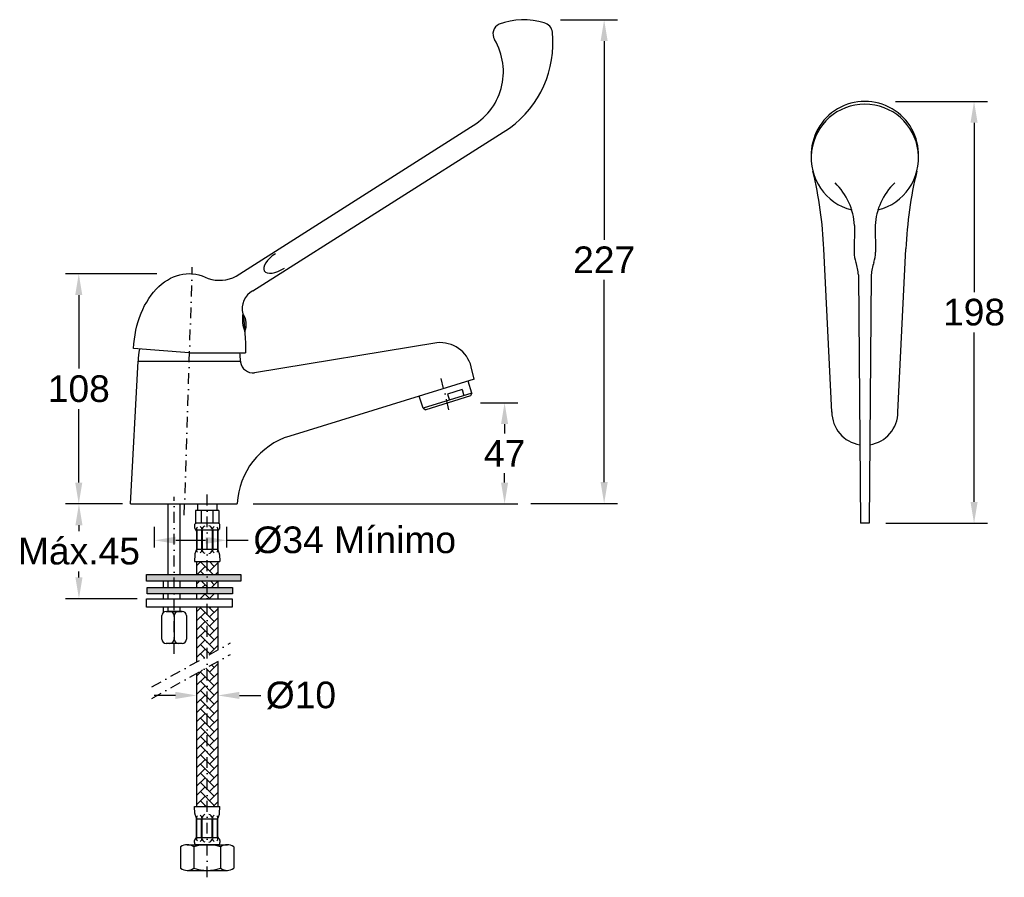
# Model space of a CAD drawing. Extents: x 3321 to 3783, y -200 to 202.
import ezdxf

# ---------------------------------------------------------------- set-up
doc = ezdxf.new("R2010")
doc.units = 0
doc.header["$LTSCALE"] = 0.4
doc.linetypes.add('DASHDOT', pattern=[25.4, 12.7, -6.35, 0, -6.35])
doc.layers.get('DEFPOINTS').update_dxf_attribs({"linetype": 'CONTINUOUS'})
doc.layers.add('LINHA', color=7, linetype='CONTINUOUS')
doc.layers.add('MANIPULO-MODERNO', color=7, linetype='CONTINUOUS')
doc.styles.get("Standard").update_dxf_attribs({"font": 'ARIAL.TTF'})
doc.dimstyles.new('ISO-25', dxfattribs={"dimscale": 5, "dimtxt": 2.5, "dimasz": 2, "dimexe": 1.25, "dimexo": 0, "dimtad": 0, "dimtih": 1, "dimtoh": 1, "dimdec": 0, "dimzin": 2, "dimdsep": 46, "dimtxsty": 'Standard', "dimcen": 0, "dimclrd": 7, "dimclre": 7, "dimadec": 0, "dimazin": 0, "dimtfac": 1, "dimtdec": 0, "dimtofl": 0, "dimtmove": 0, "dimatfit": 3, "dimfxl": 0, "dimtolj": 1, "dimtzin": 2, "dimarcsym": 0})

# ---------------------------------------------------------------- blocks, each defined once
blk = doc.blocks.new('*D0')
at = {"layer": 'DEFPOINTS', "color": 0}
for p in [(3404.43, -115.38), (3414.43, -115.12), (3414.43, -115.38)]:
    blk.add_point(p, dxfattribs=at)
at = {"layer": 'LINHA', "color": 7, "lineweight": -2}
for p, q in [((3404.43, -115.38), (3404.43, -108.87)), ((3414.43, -115.38), (3414.43, -108.87)), ((3394.43, -115.12), (3384.43, -115.12)), ((3424.43, -115.12), (3434.43, -115.12))]:
    blk.add_line(p, q, dxfattribs=at)
at = {"layer": 'LINHA', "color": 7}
for points in [[(3394.43, -113.45), (3394.43, -116.78), (3404.43, -115.12)], [(3424.43, -113.45), (3424.43, -116.78), (3414.43, -115.12)]]:
    blk.add_solid(points, dxfattribs=at)
at = {"layer": 'LINHA', "color": 0, "insert": (3453.29, -115.12), "char_height": 12.5, "attachment_point": 5}
blk.add_mtext('\\A1;%%c10', dxfattribs=at)
blk = doc.blocks.new('*D1')
at = {"layer": 'DEFPOINTS', "color": 0}
for p in [(3384.55, -45.69), (3418.55, -42.35), (3418.55, -45.69)]:
    blk.add_point(p, dxfattribs=at)
at = {"layer": 'LINHA', "color": 7, "lineweight": -2}
for p, q in [((3384.55, -45.69), (3384.55, -36.1)), ((3418.55, -45.69), (3418.55, -36.1)), ((3394.55, -42.35), (3408.55, -42.35)), ((3418.55, -42.35), (3428.55, -42.35))]:
    blk.add_line(p, q, dxfattribs=at)
at = {"layer": 'LINHA', "color": 7}
for points in [[(3394.55, -40.68), (3394.55, -44.02), (3384.55, -42.35)], [(3408.55, -40.68), (3408.55, -44.02), (3418.55, -42.35)]]:
    blk.add_solid(points, dxfattribs=at)
at = {"layer": 'LINHA', "color": 0, "insert": (3478.55, -42.35), "char_height": 12.5, "attachment_point": 5}
blk.add_mtext('\\A1;%%c34 Mínimo', dxfattribs=at)
blk = doc.blocks.new('*D2')
at = {"layer": 'DEFPOINTS', "color": 0}
for p in [(3369.64, -25.26), (3349.13, -69.77), (3376.48, -69.77)]:
    blk.add_point(p, dxfattribs=at)
at = {"layer": 'LINHA', "color": 7, "lineweight": -2}
for p, q in [((3369.64, -25.26), (3342.88, -25.26)), ((3349.13, -35.26), (3349.13, -38)), ((3349.13, -59.77), (3349.13, -57.03)), ((3376.48, -69.77), (3342.88, -69.77))]:
    blk.add_line(p, q, dxfattribs=at)
at = {"layer": 'LINHA', "color": 7}
for points in [[(3347.46, -35.26), (3350.79, -35.26), (3349.13, -25.26)], [(3347.46, -59.77), (3350.79, -59.77), (3349.13, -69.77)]]:
    blk.add_solid(points, dxfattribs=at)
at = {"layer": 'LINHA', "color": 0, "insert": (3349.13, -47.52), "char_height": 12.5, "attachment_point": 5}
blk.add_mtext('\\A1;Máx.45', dxfattribs=at)
blk = doc.blocks.new('*D3')
at = {"layer": 'DEFPOINTS', "color": 0}
for p in [(3349.05, 82.65), (3385.65, 82.65), (3366.64, -25.26)]:
    blk.add_point(p, dxfattribs=at)
at = {"layer": 'LINHA', "color": 7, "lineweight": -2}
for p, q in [((3385.65, 82.65), (3342.8, 82.65)), ((3349.05, 72.65), (3349.05, 38.2)), ((3349.05, -15.26), (3349.05, 19.18)), ((3366.64, -25.26), (3342.8, -25.26))]:
    blk.add_line(p, q, dxfattribs=at)
at = {"layer": 'LINHA', "color": 7}
for points in [[(3347.38, 72.65), (3350.71, 72.65), (3349.05, 82.65)], [(3347.38, -15.26), (3350.71, -15.26), (3349.05, -25.26)]]:
    blk.add_solid(points, dxfattribs=at)
at = {"layer": 'LINHA', "color": 0, "insert": (3349.05, 28.69), "char_height": 12.5, "attachment_point": 5}
blk.add_mtext('\\A1;108', dxfattribs=at)
blk = doc.blocks.new('*D4')
at = {"layer": 'DEFPOINTS', "color": 0}
for p in [(3575.04, 201.82), (3561.25, -25.07), (3595.6, -25.07)]:
    blk.add_point(p, dxfattribs=at)
at = {"layer": 'LINHA', "color": 7, "lineweight": -2}
for p, q in [((3575.04, 201.82), (3601.85, 201.82)), ((3595.6, 191.82), (3595.6, 98.62)), ((3595.6, -15.07), (3595.6, 79.82)), ((3561.25, -25.07), (3601.85, -25.07))]:
    blk.add_line(p, q, dxfattribs=at)
at = {"layer": 'LINHA', "color": 7}
for points in [[(3593.93, 191.82), (3597.26, 191.82), (3595.6, 201.82)], [(3593.93, -15.07), (3597.26, -15.07), (3595.6, -25.07)]]:
    blk.add_solid(points, dxfattribs=at)
at = {"layer": 'LINHA', "color": 0, "insert": (3595.6, 89.22), "char_height": 12.5, "attachment_point": 5}
blk.add_mtext('\\A1;227', dxfattribs=at)
blk = doc.blocks.new('*D5')
at = {"layer": 'DEFPOINTS', "color": 0}
for p in [(3537.5, 22.14), (3430.92, -25.26), (3548.88, -25.26)]:
    blk.add_point(p, dxfattribs=at)
at = {"layer": 'LINHA', "color": 7, "lineweight": -2}
for p, q in [((3537.5, 22.14), (3555.13, 22.14)), ((3548.88, 12.14), (3548.88, 7.81)), ((3548.88, -15.26), (3548.88, -10.94)), ((3430.92, -25.26), (3555.13, -25.26))]:
    blk.add_line(p, q, dxfattribs=at)
at = {"layer": 'LINHA', "color": 7}
for points in [[(3547.21, 12.14), (3550.55, 12.14), (3548.88, 22.14)], [(3547.21, -15.26), (3550.55, -15.26), (3548.88, -25.26)]]:
    blk.add_solid(points, dxfattribs=at)
at = {"layer": 'LINHA', "color": 0, "insert": (3548.88, -1.56), "char_height": 12.5, "attachment_point": 5}
blk.add_mtext('\\A1;47', dxfattribs=at)
blk = doc.blocks.new('*D7')
at = {"layer": 'DEFPOINTS', "color": 0}
for p in [(3732.39, 163.54), (3727.79, -34.34), (3769.19, -34.34)]:
    blk.add_point(p, dxfattribs=at)
at = {"layer": 'LINHA', "color": 7, "lineweight": -2}
for p, q in [((3732.39, 163.54), (3775.44, 163.54)), ((3769.19, 153.54), (3769.19, 74.1)), ((3769.19, -24.34), (3769.19, 55.09)), ((3727.79, -34.34), (3775.44, -34.34))]:
    blk.add_line(p, q, dxfattribs=at)
at = {"layer": 'LINHA', "color": 7}
for points in [[(3767.53, 153.54), (3770.86, 153.54), (3769.19, 163.54)], [(3767.53, -24.34), (3770.86, -24.34), (3769.19, -34.34)]]:
    blk.add_solid(points, dxfattribs=at)
at = {"layer": 'LINHA', "color": 0, "insert": (3769.19, 64.6), "char_height": 12.5, "attachment_point": 5}
blk.add_mtext('\\A1;198', dxfattribs=at)

msp = doc.modelspace()

# ---------------------------------------------------------------- hatches: boundary and pattern name
at = {"layer": 'LINHA'}
msp.add_hatch(color=256, dxfattribs=at).paths.add_polyline_path([(3426.98, 55.43, 0.254718), (3426.08, 63.9, 0.140277)])
h = msp.add_hatch(dxfattribs=at)
h.set_pattern_fill('AR-HBONE', color=256, scale=0.03, style=0)
h.set_pattern_definition([(45, (987.9447, 292.39), (4e-16, 4.310523), [9.144, -3.048]), (135, (990.1, 294.5453), (4e-16, 4.310523), [9.144, -3.048])])
h.paths.add_polyline_path([(3414.31, -58.37), (3414.31, -52.34), (3404.31, -52.34), (3404.31, -58.37)])
h.paths.add_polyline_path([(3414.31, -64.53), (3414.31, -61.56), (3404.31, -61.56), (3404.31, -64.53)])
h.paths.add_polyline_path([(3414.31, -67.49), (3404.31, -67.49), (3404.31, -69.77), (3414.31, -69.77)])
h.paths.add_polyline_path([(3414.31, -73.64), (3404.31, -73.64), (3404.31, -99.41), (3414.31, -93.82)])
h.paths.add_polyline_path([(3414.31, -99.15), (3404.31, -104.75), (3404.31, -167.16), (3414.31, -167.16)])
h = msp.add_hatch(color=256, dxfattribs=at)
h.paths.add_polyline_path([(3380.84, -58.37), (3380.84, -61.56), (3425.1, -61.56), (3425.1, -58.37)])
h.paths.add_polyline_path([(3381.07, -64.53), (3381.07, -67.49), (3421.23, -67.49), (3421.23, -64.53)])

# ---------------------------------------------------------------- linework, layer by layer
for p, q in [((3713.05, 105.23), (3712.95, 92.77)), ((3722.85, 105.23), (3722.95, 92.77)), ((3702.45, 17.72), (3698.64, 94.29)), ((3733.45, 17.72), (3737.25, 94.29)), ((3714.95, 82.17), (3715.95, -34.34)), ((3720.95, 82.17), (3719.95, -34.34)), ((3400.91, 45.65), (3374.72, 47.55)), ((3517.07, 50.29), (3431.54, 36.17)), ((3373.4, -25.26), (3376.91, 41.65)), ((3376.91, 41.65), (3424.91, 41.65)), ((3400.91, 45.65), (3427.27, 45.65)), ((3424.91, 41.65), (3424.97, 41.24)), ((3534.66, 33.24), (3533.21, 39.01)), ((3534.66, 33.24), (3448.1, 6.56)), ((3533.55, 26.62), (3531.79, 32.35)), ((3528.93, 28.34), (3522.15, 26.26)), ((3528.93, 28.34), (3529.81, 25.47)), ((3510.61, 19.58), (3508.85, 25.31)), ((3533.55, 26.62), (3510.61, 19.58)), ((3532.89, 25.37), (3511.86, 18.92)), ((3522.15, 26.26), (3523.03, 23.39)), ((3533.55, 26.62), (3532.89, 25.37)), ((3510.61, 19.58), (3511.86, 18.92)), ((3373.4, -25.26), (3423.4, -25.26)), ((3391, -58.37), (3391, -25.26)), ((3396.5, -25.26), (3396.5, -58.37)), ((3404.81, -25.26), (3404.81, -28.34)), ((3413.81, -25.26), (3413.81, -28.34)), ((3423.4, -25.26), (3423.41, -25.07)), ((3403.81, -28.34), (3403.81, -34.34)), ((3414.81, -28.34), (3403.81, -28.34)), ((3406.56, -28.34), (3406.56, -34.34)), ((3412.06, -34.34), (3412.06, -28.34)), ((3414.81, -28.34), (3414.81, -34.34)), ((3403.31, -35.34), (3403.31, -36.34)), ((3414.81, -34.34), (3403.81, -34.34)), ((3414.31, -34.34), (3404.31, -34.34)), ((3415.31, -36.34), (3415.31, -35.34)), ((3719.95, -34.34), (3715.95, -34.34)), ((3404.31, -38.07), (3404.31, -46.81)), ((3404.51, -37.63), (3404.51, -46.48)), ((3406.61, -37.63), (3404.51, -37.63)), ((3406.61, -37.63), (3406.61, -46.48)), ((3407.01, -37.63), (3407.01, -46.48)), ((3411.61, -37.63), (3407.01, -37.63)), ((3411.61, -37.63), (3411.61, -46.48)), ((3412.01, -37.63), (3412.01, -46.48)), ((3414.11, -37.63), (3412.01, -37.63)), ((3414.11, -37.63), (3414.11, -46.48)), ((3414.31, -38.07), (3414.31, -46.81)), ((3403.5, -49), (3403.31, -52.34)), ((3404.51, -46.48), (3406.61, -46.48)), ((3407.01, -46.48), (3411.61, -46.48)), ((3412.01, -46.48), (3414.11, -46.48)), ((3415.12, -49), (3415.31, -52.34)), ((3403.31, -52.34), (3415.31, -52.34)), ((3404.31, -52.34), (3404.31, -58.37)), ((3414.31, -52.34), (3414.31, -58.37)), ((3388.83, -64.53), (3388.83, -61.56)), ((3404.31, -61.56), (3404.31, -64.53)), ((3414.31, -61.56), (3414.31, -64.53)), ((3388.83, -69.77), (3388.83, -67.49)), ((3404.31, -67.49), (3404.31, -69.77)), ((3414.31, -67.49), (3414.31, -69.77)), ((3388.83, -76.08), (3388.83, -73.64)), ((3391, -75.69), (3391, -73.64)), ((3396.5, -73.64), (3396.5, -75.69)), ((3404.31, -73.64), (3404.31, -99.41)), ((3414.31, -73.64), (3414.31, -93.82)), ((3388, -88.72), (3388, -77.7)), ((3390, -75.7), (3397.59, -75.7)), ((3397.62, -75.69), (3391, -75.69)), ((3393.8, -77.7), (3393.8, -88.72)), ((3399.59, -77.7), (3399.59, -88.72)), ((3397.59, -90.72), (3390, -90.72)), ((3414.31, -99.15), (3414.31, -167.16)), ((3404.31, -104.75), (3404.31, -167.16)), ((3403.31, -167.16), (3415.31, -167.16)), ((3403.5, -170.5), (3403.31, -167.16)), ((3415.12, -170.5), (3415.31, -167.16)), ((3404.31, -181.43), (3404.31, -172.69)), ((3404.51, -181.87), (3404.51, -173.02)), ((3404.51, -173.02), (3406.61, -173.02)), ((3406.61, -181.87), (3406.61, -173.02)), ((3407.01, -181.87), (3407.01, -173.02)), ((3407.01, -173.02), (3411.61, -173.02)), ((3411.61, -181.87), (3411.61, -173.02)), ((3412.01, -181.87), (3412.01, -173.02)), ((3412.01, -173.02), (3414.11, -173.02)), ((3414.11, -181.87), (3414.11, -173.02)), ((3414.31, -181.43), (3414.31, -172.69)), ((3403.31, -184.16), (3403.31, -183.16)), ((3406.61, -181.87), (3404.51, -181.87)), ((3411.61, -181.87), (3407.01, -181.87)), ((3414.11, -181.87), (3412.01, -181.87)), ((3415.31, -183.16), (3415.31, -184.16)), ((3396.81, -186.16), (3396.81, -196.16)), ((3399.9, -185.16), (3418.85, -185.16)), ((3403.06, -186.16), (3403.06, -196.16)), ((3414.81, -185.16), (3403.81, -185.16)), ((3414.31, -185.16), (3404.31, -185.16)), ((3415.56, -186.16), (3415.56, -196.16)), ((3421.81, -186.16), (3421.81, -196.16)), ((3399.9, -197.16), (3418.85, -197.16))]:
    msp.add_line(p, q, dxfattribs=at)
at = {"layer": 'LINHA', "color": 8, "linetype": 'DASHDOT'}
for p, q in [((3398.57, -30.52), (3402.34, 85.84)), ((3522.78, 18.92), (3519.13, 33.47)), ((3393.8, -95.66), (3393.8, -21.99)), ((3409.38, -200.42), (3409.38, -19.22)), ((3383.32, -111.16), (3420.22, -90.51)), ((3383.32, -116.51), (3420.22, -95.84))]:
    msp.add_line(p, q, dxfattribs=at)
at = {"layer": 'LINHA'}
for points in [[(3380.84, -58.37), (3425.1, -58.37), (3425.1, -61.56), (3380.84, -61.56)], [(3381.07, -64.53), (3421.23, -64.53), (3421.23, -67.49), (3381.07, -67.49)], [(3380.84, -69.77), (3421, -69.77), (3421, -73.64), (3380.84, -73.64)]]:
    msp.add_lwpolyline(points, close=True, dxfattribs=at)
for points in [[(3391, -64.53), (3391, -61.56)], [(3396.5, -61.56), (3396.5, -64.53)], [(3391, -69.77), (3391, -67.49)], [(3396.5, -67.49), (3396.5, -69.77)]]:
    msp.add_lwpolyline(points, dxfattribs=at)
for centre, radius, start, end in [((3717.95, 138.34), 25.2, 358.499, 181.501), ((3717.95, 137.02), 25.2, 284.1527, 255.8473), ((3518.7, 87.71), 180.07, 2.0942, 13.8293), ((3917.2, 87.71), 180.07, 166.1707, 177.9058), ((3683.64, 103.99), 29.43, 2.4138, 46.364), ((3752.25, 103.99), 29.43, 133.636, 177.5862), ((3727.95, 92.77), 15, 180, 198.6542), ((3707.95, 92.77), 15, 341.3458, 0), ((3690.2, 80.02), 24.85, 4.9662, 18.6542), ((3745.7, 80.02), 24.85, 161.3458, 175.0338), ((3415.07, 96.13), 16.54, 251.5386, 298.0207), ((3435.24, 66.33), 9.48, 118.1002, 194.8484), ((3441.33, 61.23), 15.48, 170.053, 201.9937), ((3418.75, 58.85), 8.9, 337.4426, 34.6041), ((3400.91, 41.65), 24, 166.2635, 180), ((3518.66, 35.37), 15, 14.0593, 96.082), ((3400.91, 41.65), 24, 0, 9.5941), ((3430.9, 42.14), 6, 188.6229, 276.082), ((3717.95, 17.79), 15.5, 179.7249, 261.4224), ((3717.95, 17.79), 15.5, 278.5776, 0.2751), ((3458.36, -26.9), 35, 107.0593, 177), ((3404.31, -35.34), 1, 90, 180), ((3404.31, -36.34), 1, 180, 240), ((3405.56, -37.1), 1.27, 132.2449, 189.057), ((3405.56, -37.1), 1.27, 350.943, 68.1356), ((3409.31, -38.01), 2.6, 114.6079, 164.1579), ((3409.31, -38.01), 2.6, 15.8421, 73.6085), ((3413.06, -37.09), 1.27, 111.8072, 189.9118), ((3413.06, -37.09), 1.27, 350.0882, 47.8846), ((3414.31, -35.34), 1, 0, 90), ((3414.31, -36.34), 1, 300, 0), ((3403.31, -38.07), 1, 0, 60), ((3415.31, -38.07), 1, 120, 180), ((3406.66, -49.23), 3.17, 148.3951, 175.838), ((3403.31, -46.81), 1, 310.4277, 0), ((3405.56, -47.01), 1.27, 170.943, 227.7551), ((3405.56, -47.01), 1.27, 291.8644, 9.057), ((3409.31, -46.1), 2.6, 195.8421, 245.3921), ((3409.31, -46.1), 2.6, 286.3915, 344.1579), ((3413.06, -47.03), 1.27, 170.0882, 248.1928), ((3413.06, -47.03), 1.27, 312.1154, 9.9118), ((3415.31, -46.81), 1, 180, 229.5723), ((3411.97, -49.23), 3.17, 4.162, 31.6049), ((3390, -77.7), 2, 90, 180), ((3391.8, -77.7), 2, 0, 90), ((3395.8, -77.7), 2, 90, 180), ((3397.59, -77.7), 2, 0, 90), ((3390, -88.72), 2, 180, 270), ((3391.8, -88.72), 2, 270, 0), ((3395.8, -88.72), 2, 180, 270), ((3397.59, -88.72), 2, 270, 0), ((3406.66, -170.27), 3.17, 184.162, 211.6049), ((3409.31, -173.4), 2.6, 15.8421, 73.6085), ((3411.97, -170.27), 3.17, 328.3951, 355.838), ((3403.31, -172.69), 1, 0, 49.5723), ((3405.56, -172.49), 1.27, 132.2449, 189.057), ((3405.56, -172.49), 1.27, 350.943, 68.1356), ((3409.31, -173.4), 2.6, 114.6079, 164.1579), ((3413.06, -172.47), 1.27, 111.8072, 189.9118), ((3413.06, -172.47), 1.27, 350.0882, 47.8846), ((3415.31, -172.69), 1, 130.4277, 180), ((3404.31, -183.16), 1, 120, 180), ((3404.31, -184.16), 1, 180, 270), ((3403.31, -181.43), 1, 300, 0), ((3405.56, -182.4), 1.27, 170.943, 227.7551), ((3405.56, -182.4), 1.27, 291.8644, 9.057), ((3409.31, -181.49), 2.6, 195.8421, 245.3921), ((3409.31, -181.49), 2.6, 286.3915, 344.1579), ((3413.06, -182.42), 1.27, 170.0882, 248.1928), ((3413.06, -182.42), 1.27, 312.1154, 9.9118), ((3415.31, -181.43), 1, 180, 240), ((3414.31, -184.16), 1, 270, 0), ((3414.31, -183.16), 1, 0, 60), ((3399.94, -190.55), 5.38, 54.5068, 125.4932), ((3409.31, -205.2), 20.03, 71.8194, 108.1806), ((3418.69, -190.53), 5.37, 54.4217, 125.5783), ((3399.94, -191.78), 5.38, 234.5068, 305.4932), ((3409.31, -177.13), 20.03, 251.8194, 288.1806), ((3418.69, -191.8), 5.37, 234.4217, 305.5783)]:
    msp.add_arc(centre, radius, start, end, dxfattribs=at)
msp.add_ellipse((3443.42, 88.71), major_axis=(-7.28, -4.73), ratio=0.455253, start_param=4.707258, end_param=7.84885, dxfattribs=at)
at = {"layer": 'LINHA', "extrusion": (0, 0, -1)}
for centre, major_axis, ratio, start_param, end_param in [((3400.91, 44.78), (-0.11, 37.94), 0.691859, -1.49551, 0.351132), ((3304.09, 46.75), (122.47, 13.36), 0.993907, -0.031266, 0.118295)]:
    msp.add_ellipse(centre, major_axis=major_axis, ratio=ratio, start_param=start_param, end_param=end_param, dxfattribs=at)
at = {"layer": 'MANIPULO-MODERNO'}
for p, q in [((3422.85, 81.52), (3532.83, 151.48)), ((3430.78, 74.69), (3551.22, 150.96))]:
    msp.add_line(p, q, dxfattribs=at)
for centre, radius, start, end in [((3548.4, 195.15), 5, 115.0543, 211.4593), ((3557.78, 170.08), 31.76, 72.1645, 111.2231), ((3566.31, 195.46), 5, 5.8524, 76.1625), ((3522.14, 190.9), 49.41, 306.0548, 5.8857), ((3518.89, 177.41), 29.43, 298.265, 30.948)]:
    msp.add_arc(centre, radius, start, end, dxfattribs=at)

# ---------------------------------------------------------------- dimensions: what is measured, and where the dimension line sits
at = {"layer": 'LINHA'}
dim = msp.add_linear_dim(base=(3595.6, -25.07), p1=(3575.04, 201.82), p2=(3561.25, -25.07), angle=90, dimstyle='ISO-25', dxfattribs=at)
dim.commit()
dim.dimension.update_dxf_attribs({"geometry": '*D4', "text_midpoint": (3595.6, 89.22), "dimtype": 160})
for base, p1, p2, picture, middle in [((3769.19, -34.34), (3732.39, 163.54), (3727.79, -34.34), '*D7', (3769.19, 64.6)), ((3349.05, 82.65), (3366.64, -25.26), (3385.65, 82.65), '*D3', (3349.05, 28.69)), ((3548.88, -25.26), (3537.5, 22.14), (3430.92, -25.26), '*D5', (3548.88, -1.56))]:
    dim = msp.add_linear_dim(base=base, p1=p1, p2=p2, angle=90, dimstyle='ISO-25', dxfattribs=at)
    dim.commit()
    dim.dimension.update_dxf_attribs({"geometry": picture, "text_midpoint": middle})
dim = msp.add_linear_dim(base=(3349.13, -69.77), p1=(3369.64, -25.26), p2=(3376.48, -69.77), angle=90, text='Máx.<>', dimstyle='ISO-25', dxfattribs=at)
dim.commit()
dim.dimension.update_dxf_attribs({"geometry": '*D2', "text_midpoint": (3349.13, -47.52), "dimtype": 160})
for base, p1, p2, text, picture, middle in [((3418.55, -42.35), (3384.55, -45.69), (3418.55, -45.69), '%%c<> Mínimo', '*D1', (3478.55, -42.35)), ((3414.43, -115.12), (3404.43, -115.38), (3414.43, -115.38), '%%c<>', '*D0', (3453.29, -115.12))]:
    dim = msp.add_linear_dim(base=base, p1=p1, p2=p2, text=text, dimstyle='ISO-25', dxfattribs=at)
    dim.commit()
    dim.dimension.update_dxf_attribs({"geometry": picture, "text_midpoint": middle, "dimtype": 160})

doc.saveas('drawing.dxf')
